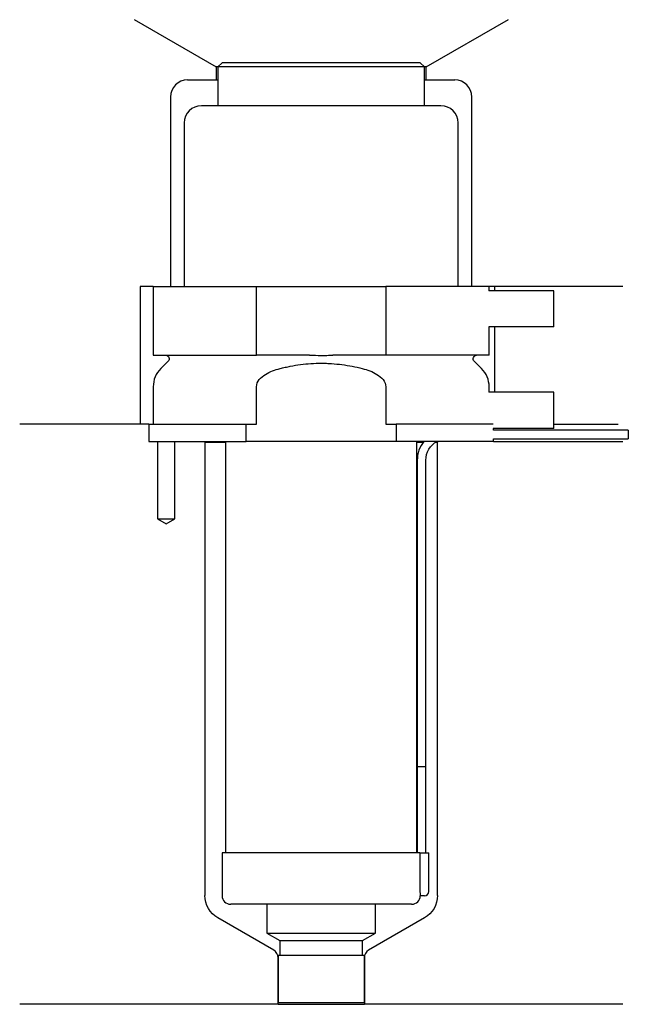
# Model space of a CAD drawing. Header units: millimetres. Extents: x 33 to 104, y 287 to 401.
import ezdxf

# ---------------------------------------------------------------- set-up
doc = ezdxf.new("R2010")
doc.units = ezdxf.units.MM
for name, color, linetype in [('201', 7, 'Continuous'), ('30', 7, 'Continuous'), ('32', 7, 'Continuous')]:
    doc.layers.add(name, color=color, linetype=linetype)

msp = doc.modelspace()

# ---------------------------------------------------------------- linework, layer by layer
at = {"layer": '201', "color": 113}
for p, q in [((46.4, 401.03), (55.92, 395.53)), ((80.32, 395.53), (89.85, 401.03)), ((56.12, 395.53), (55.92, 395.53)), ((55.92, 395.53), (55.92, 394.03)), ((80.32, 395.53), (80.12, 395.53)), ((80.32, 394.03), (80.32, 395.53)), ((52.62, 394.03), (55.92, 394.03)), ((55.92, 394.03), (56.12, 394.03)), ((80.12, 394.03), (80.32, 394.03)), ((80.32, 394.03), (83.62, 394.03)), ((50.62, 392.03), (50.62, 370.03)), ((85.62, 370.03), (85.62, 392.03)), ((47.12, 370.03), (47.12, 354.03)), ((48.62, 370.03), (47.12, 370.03)), ((103.12, 370.03), (87.62, 370.03)), ((88.25, 370.03), (88.25, 369.53)), ((88.25, 365.33), (88.25, 357.73)), ((47.12, 354.03), (33.12, 354.03)), ((48.12, 354.03), (33.12, 354.03)), ((48.12, 354.03), (48.12, 352.03)), ((95.12, 354.03), (102.6, 354.03)), ((95.12, 354.03), (102.6, 354.03)), ((49.12, 352.03), (49.12, 343.03)), ((51.12, 343.03), (51.12, 352.03)), ((54.52, 352.03), (54.62, 351.93)), ((54.62, 351.93), (54.62, 299.25)), ((54.62, 351.93), (57.02, 351.93)), ((79.22, 351.93), (79.97, 351.93)), ((81.42, 351.93), (81.62, 351.93)), ((81.62, 351.93), (81.72, 352.03)), ((81.62, 299.25), (81.62, 351.93)), ((88.12, 352.03), (103.12, 352.03)), ((49.12, 343.03), (50.12, 342.45)), ((50.12, 342.45), (51.12, 343.03)), ((62.62, 292.9), (56.12, 296.65)), ((80.12, 296.65), (73.63, 292.9)), ((63.12, 286.61), (63.12, 292.03)), ((73.13, 292.03), (73.13, 286.61)), ((63.12, 286.61), (33.12, 286.61)), ((63.12, 286.61), (73.13, 286.61)), ((103.12, 286.61), (73.13, 286.61))]:
    msp.add_line(p, q, dxfattribs=at)
for centre, radius, start, end in [((52.62, 392.03), 2, 90, 180), ((83.62, 392.03), 2, 0, 90), ((62.12, 292.03), 1, 0, 60), ((74.13, 292.03), 1, 120, 180)]:
    msp.add_arc(centre, radius, start, end, dxfattribs=at)
at = {"layer": '201', "color": 113, "extrusion": (0, 0, -1)}
for centre, start, end in [((-57.62, 299.25), -60, 0), ((-78.62, 299.25), 180, 240)]:
    msp.add_arc(centre, 3, start, end, dxfattribs=at)
at = {"layer": '30', "color": 113}
for p, q in [((56.62, 396.03), (56.12, 395.53)), ((79.62, 396.03), (56.62, 396.03)), ((80.12, 395.53), (79.62, 396.03)), ((80.12, 395.53), (56.12, 395.53)), ((56.12, 395.53), (56.12, 391.03)), ((80.12, 391.03), (80.12, 395.53)), ((82.02, 391.03), (54.22, 391.03)), ((52.22, 389.03), (52.22, 370.03)), ((84.02, 370.03), (84.02, 389.03)), ((48.62, 370.03), (60.62, 370.03)), ((48.62, 370.03), (48.62, 362.03)), ((60.62, 362.03), (60.62, 370.03)), ((60.62, 370.03), (75.62, 370.03)), ((87.62, 370.03), (75.62, 370.03)), ((75.62, 370.03), (75.62, 362.03)), ((87.62, 369.53), (87.62, 370.03)), ((87.62, 362.03), (87.62, 365.33)), ((48.62, 362.03), (60.62, 362.03)), ((66.78, 362.03), (60.62, 362.03)), ((75.62, 362.03), (69.46, 362.03)), ((87.62, 362.03), (75.62, 362.03)), ((50.36, 361.34), (49.5, 360.49)), ((86.74, 360.49), (85.89, 361.34)), ((48.62, 358.37), (48.62, 354.03)), ((60.62, 354.03), (60.62, 358.37)), ((75.62, 358.37), (75.62, 354.03)), ((87.62, 357.73), (87.62, 358.37)), ((48.12, 354.03), (48.12, 352.03)), ((48.12, 354.03), (59.4, 354.03)), ((59.4, 352.03), (59.4, 354.03)), ((59.4, 354.03), (60.62, 354.03)), ((75.62, 354.03), (76.84, 354.03)), ((88.08, 354.03), (76.84, 354.03)), ((76.84, 354.03), (76.84, 352.03)), ((88.12, 353.33), (88.12, 353.53)), ((103.77, 353.33), (88.12, 353.33)), ((103.77, 353.33), (103.77, 352.33)), ((48.12, 352.03), (59.4, 352.03)), ((49.12, 352.03), (49.12, 343.03)), ((51.12, 343.03), (51.12, 352.03)), ((57.02, 352.03), (57.02, 304.23)), ((76.84, 352.03), (59.4, 352.03)), ((88.12, 352.03), (76.84, 352.03)), ((79.22, 304.23), (79.22, 352.03)), ((88.12, 352.03), (88.12, 352.33)), ((88.12, 352.33), (103.77, 352.33)), ((79.27, 349.83), (79.27, 314.23)), ((80.27, 314.23), (80.27, 349.83)), ((49.12, 343.03), (51.12, 343.03)), ((79.27, 314.23), (80.27, 314.23)), ((79.27, 314.23), (80.27, 314.23)), ((79.27, 314.23), (79.27, 304.23)), ((80.27, 304.23), (80.27, 314.23)), ((79.59, 304.23), (56.62, 304.23)), ((56.62, 304.23), (56.62, 299.23)), ((79.59, 304.23), (79.59, 299.73)), ((79.59, 304.23), (80.62, 304.23)), ((80.62, 299.73), (80.62, 304.23)), ((80.12, 299.23), (79.62, 299.23)), ((78.62, 298.23), (57.62, 298.23)), ((61.82, 298.23), (61.82, 294.89)), ((74.42, 294.89), (74.42, 298.23)), ((61.82, 294.89), (63.32, 294.03)), ((61.82, 294.89), (74.42, 294.89)), ((72.93, 294.03), (74.42, 294.89)), ((63.32, 294.03), (63.32, 292.33)), ((63.32, 294.03), (72.93, 294.03)), ((72.93, 292.33), (72.93, 294.03)), ((63.12, 292.33), (73.13, 292.33)), ((63.12, 292.33), (63.12, 286.83)), ((73.13, 286.83), (73.13, 292.33)), ((63.12, 286.83), (73.13, 286.83))]:
    msp.add_line(p, q, dxfattribs=at)
for centre, radius, start, end in [((54.22, 389.03), 2, 90, 180), ((82.02, 389.03), 2, 0, 90), ((51.62, 358.37), 3, 135, 180), ((84.62, 358.37), 3, 0, 45), ((82.77, 349.83), 3.5, 141.0539, 180), ((57.62, 299.23), 1, 180, 270), ((78.62, 299.23), 1, -90, 0), ((80.12, 299.73), 0.5, -90, 0)]:
    msp.add_arc(centre, radius, start, end, dxfattribs=at)
at = {"layer": '30', "color": 113, "extrusion": (0, 0, -1)}
for centre, radius, start, end in [((-50.07, 361.63), 0.4, 90, 225), ((-86.17, 361.63), 0.4, -45, 90), ((-82.77, 349.83), 2.5, 0, 61.6416)]:
    msp.add_arc(centre, radius, start, end, dxfattribs=at)
at = {"layer": '30', "color": 113}
for points, knots in [([(66.78, 362.03), (67.23, 362.03), (67.67, 362.02), (68.23, 362.02), (68.34, 362.02), (68.57, 362.02), (68.68, 362.02), (69.02, 362.03), (69.24, 362.03), (69.46, 362.03)], [0, 0, 0, 0, 0.5, 0.5, 0.625, 0.625, 0.75, 0.75, 1, 1, 1, 1]), ([(60.62, 358.37), (60.62, 358.99), (61.12, 359.49), (62.17, 360.14), (62.76, 360.34), (63.35, 360.49)], [0, 0, 0, 0, 0.5, 0.5, 1, 1, 1, 1]), ([(63.35, 360.49), (63.55, 360.54), (63.74, 360.59), (64.14, 360.68), (64.34, 360.72), (64.93, 360.83), (65.32, 360.9), (66.52, 361.06), (67.32, 361.11), (68.32, 361.11), (68.53, 361.11), (68.93, 361.09), (69.13, 361.08), (69.74, 361.04), (70.14, 361), (71.33, 360.84), (72.12, 360.69), (72.89, 360.49)], [0, 0, 0, 0, 0.0625, 0.0625, 0.125, 0.125, 0.25, 0.25, 0.5, 0.5, 0.5625, 0.5625, 0.625, 0.625, 0.75, 0.75, 1, 1, 1, 1]), ([(72.89, 360.49), (73.49, 360.34), (74.07, 360.14), (75.12, 359.49), (75.62, 358.98), (75.62, 358.37)], [0, 0, 0, 0, 0.5, 0.5, 1, 1, 1, 1]), ([(79.59, 299.73), (79.59, 299.67), (79.59, 299.62), (79.6, 299.51), (79.6, 299.46), (79.6, 299.37), (79.6, 299.34), (79.61, 299.28), (79.61, 299.26), (79.61, 299.24), (79.62, 299.23), (79.62, 299.23)], [0, 0, 0, 0, 0.208381, 0.208381, 0.416996, 0.416996, 0.625825, 0.625825, 0.83609, 0.83609, 1, 1, 1, 1])]:
    msp.add_open_spline(points, degree=3, knots=knots, dxfattribs=at)
at = {"layer": '32', "color": 113}
for p, q in [((95.12, 369.53), (87.58, 369.53)), ((95.12, 365.33), (95.12, 369.53)), ((95.12, 365.33), (87.58, 365.33)), ((95.12, 357.73), (87.58, 357.73)), ((95.12, 353.53), (95.12, 357.73)), ((95.12, 353.53), (88.08, 353.53))]:
    msp.add_line(p, q, dxfattribs=at)

doc.saveas('drawing.dxf')
